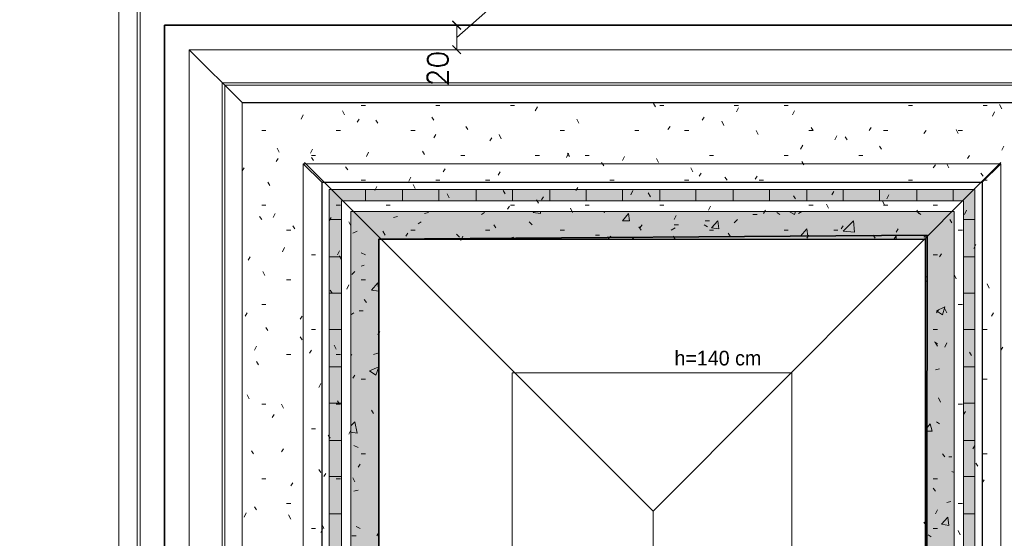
# Model space of a CAD drawing. Header units: millimetres. Extents: x -587 to 33545, y -26688 to 22494.
# Tile 64 of 256: x 10968 to 11772, y 7309 to 7733. Entities that reach past the tile are written whole.
import ezdxf
from ezdxf.lldxf.tags import DXFTag

# ---------------------------------------------------------------- set-up
doc = ezdxf.new("R2010")
doc.units = ezdxf.units.MM
doc.header["$MEASUREMENT"] = 0
for name, color, linetype, lineweight in [('A_izolacja', 5, 'Continuous', 9), ('A_l.przerywana', 250, 'ICAD_ISO03W100', 9), ('A_l.widokowa', 250, 'Continuous', 18), ('l.przerywana', 104, 'ICAD_ISO03W100', 5), ('Nowe_820-G Rysunki Obrazki_Nr_pióra__1', 7, 'Continuous', 13), ('Nowe_820-G Rysunki Obrazki_Nr_pióra__101', 252, 'Continuous', 5), ('Nowe_820-G Rysunki Obrazki_Nr_pióra__19', 255, 'Continuous', 0), ('Nowe_820-G Rysunki Obrazki_Nr_pióra__22', 8, 'Continuous', 25), ('wymiarowanie', 176, 'Continuous', 9)]:
    doc.layers.add(name, color=color, linetype=linetype, lineweight=lineweight)
doc.styles.add('styl2', font='simplex.shx')
tags = doc.linetypes.add('ICAD_ISO03W100', pattern=[30, 12, -18]).pattern_tags.tags
tags[6:7] = [DXFTag(74, 4), DXFTag(75, 0), DXFTag(340, '0'), DXFTag(46, 1.0), DXFTag(50, 0.0), DXFTag(44, 0.0), DXFTag(45, 0.0)]
tags[4:5] = [DXFTag(74, 4), DXFTag(75, 0), DXFTag(340, '0'), DXFTag(46, 1.0), DXFTag(50, 0.0), DXFTag(44, 0.0), DXFTag(45, 0.0)]
doc.dimstyles.new('Skala 1-100', dxfattribs={"dimtxt": 17, "dimasz": 7, "dimexe": 1, "dimexo": 1, "dimgap": 1.5, "dimtad": 1, "dimdec": 1, "dimrnd": 0.5, "dimtxsty": 'styl2', "dimblk": 'ARCHTICK', "dimcen": 7, "dimadec": 0, "dimazin": 0, "dimtfac": 1, "dimtdec": 1, "dimtmove": 1, "dimatfit": 3, "dimldrblk": 'ARCHTICK', "dimfxl": 15, "dimfxlon": 1, "dimlwd": -1, "dimlwe": -1, "dimarcsym": 0})

# ---------------------------------------------------------------- blocks, each defined once
blk = doc.blocks.new('_ArchTick')
at = {"color": 0, "linetype": 'ByBlock', "const_width": 0.15}
blk.add_lwpolyline([(-0.5, -0.5), (0.5, 0.5)], dxfattribs=at)
blk = doc.blocks.new('*D1881')
at = {"layer": 'Defpoints', "color": 0}
for p in [(11349.39, 7728.19), (11324.8, 7708.19), (11349.39, 7708.19)]:
    blk.add_point(p, dxfattribs=at)
at = {"layer": 'wymiarowanie', "color": 0}
for p, q in [((11339.8, 7728.19), (11323.8, 7728.19)), ((11324.8, 7728.19), (11324.8, 7708.19)), ((11339.8, 7708.19), (11323.8, 7708.19))]:
    blk.add_line(p, q, dxfattribs=at)
at = {"layer": 'wymiarowanie', "color": 0, "xscale": 7, "yscale": 7, "zscale": 7}
for p, rotation in [((11324.8, 7728.19), 90), ((11324.8, 7708.19), -90.00000000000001)]:
    blk.add_blockref('_ArchTick', p, dxfattribs=dict(at, rotation=rotation))
at = {"layer": 'wymiarowanie', "color": 0, "insert": (11309.39, 7692.81), "char_height": 17, "attachment_point": 5, "rotation": 90, "style": 'styl2'}
blk.add_mtext('20', dxfattribs=at)

msp = doc.modelspace()

# ---------------------------------------------------------------- hatches: boundary and pattern name
at = {"layer": 'Nowe_820-G Rysunki Obrazki_Nr_pióra__1', "linetype": 'Continuous', "lineweight": 0, "true_color": 0xffffff}
for points in [[(11220.55, 7584.58), (11748.03, 7584.58), (11748.03, 7593.89), (11220.55, 7593.89)], [(11220.55, 7053.72), (11230.71, 7053.72), (11230.71, 7584.58), (11220.55, 7584.58)], [(11738.71, 7053.72), (11748.03, 7053.72), (11748.03, 7584.58), (11738.71, 7584.58)], [(11238.33, 7553.25), (11731.09, 7553.25), (11731.09, 7576.11), (11238.33, 7576.11)], [(11238.33, 7036.78), (11261.19, 7036.78), (11261.19, 7553.25), (11238.33, 7553.25)], [(11707.39, 7036.78), (11731.09, 7036.78), (11731.09, 7553.25), (11707.39, 7553.25)]]:
    msp.add_hatch(color=7, dxfattribs=at).paths.add_polyline_path(points)

# ---------------------------------------------------------------- linework, layer by layer
at = {"layer": 'A_izolacja', "color": 7, "lineweight": 35}
msp.add_lwpolyline([(11099.16, 6228.22), (11707.39, 6228.22), (11709.08, 7556.64), (11261.19, 7553.25), (11261.19, 7013.08), (11169.43, 7013.08)], dxfattribs=at)
at = {"layer": 'A_l.przerywana', "color": 5, "lineweight": 35}
msp.add_lwpolyline([(8847.19, 7722.4), (8847.19, 6053.28), (11882.33, 6053.28), (11882.33, 7728.19), (11086.25, 7728.19), (11086.25, 7188.02), (9643.26, 7188.02), (9643.26, 7722.4)], close=True, dxfattribs=at)
at = {"layer": 'A_l.przerywana', "color": 7, "linetype": 'ICAD_ISO03W100', "lineweight": 13}
for points in [[(11106.25, 7708.19), (11106.25, 7168.02)], [(11149.43, 7708.19), (11106.25, 7708.19)], [(11149.43, 7665.01), (11106.25, 7708.19)], [(11862.33, 7708.19), (11149.43, 7708.19)], [(11819.15, 7665.01), (11149.43, 7665.01)], [(11819.15, 7665.01), (11149.43, 7665.01)], [(11149.43, 7665.01), (11149.43, 7124.84)]]:
    msp.add_lwpolyline(points, dxfattribs=at)
at = {"layer": 'A_l.przerywana', "color": 7, "linetype": 'ICAD_ISO03W100', "lineweight": 5}
msp.add_lwpolyline([(11476.25, 7665.01), (11149.43, 7665.01)], dxfattribs=at)
at = {"layer": 'A_l.widokowa', "color": 5}
for points in [[(8809.69, 7759.9), (8809.69, 6015.78), (11919.83, 6015.78), (11919.83, 7765.69), (11048.75, 7765.69), (11048.75, 7225.52), (9680.76, 7225.52), (9680.76, 7759.9)], [(8824.69, 7744.9), (8824.69, 6030.78), (11904.83, 6030.78), (11904.83, 7750.69), (11063.75, 7750.69), (11063.75, 7210.52), (9665.76, 7210.52), (9665.76, 7744.9)], [(8827.19, 7742.4), (8827.19, 6033.28), (11902.33, 6033.28), (11902.33, 7748.19), (11066.25, 7748.19), (11066.25, 7208.02), (9663.26, 7208.02), (9663.26, 7742.4)], [(8894.25, 7675.33), (8894.25, 6100.34), (11835.26, 6100.34), (11835.26, 7681.13), (11133.32, 7681.13), (11133.32, 7140.95), (9596.19, 7140.95), (9596.19, 7675.33)], [(8896.25, 7673.33), (8896.25, 6102.34), (11833.26, 6102.34), (11833.26, 7679.13), (11135.32, 7679.13), (11135.32, 7138.95), (9594.19, 7138.95), (9594.19, 7673.33)]]:
    msp.add_lwpolyline(points, close=True, dxfattribs=at)
at = {"layer": 'l.przerywana', "color": 7}
for p, q in [((11485.33, 7331.19), (11200.47, 7616.06)), ((11485.33, 7331.19), (11769.34, 7616.06)), ((11485.33, 6791.9), (11485.33, 7331.19))]:
    msp.add_line(p, q, dxfattribs=at)
msp.add_lwpolyline([(9904.19, 7702.4), (8867.19, 7702.4), (8867.19, 6073.28), (11862.33, 6073.28), (11862.33, 7708.19), (11106.25, 7708.19), (11106.25, 7168.02), (9904.19, 7168.02), (9904.19, 7702.4), (8867.19, 7702.4)], dxfattribs=at)
msp.add_lwpolyline([(9904.19, 7702.4), (8867.19, 7702.4), (8867.19, 6073.28), (11862.33, 6073.28), (11862.33, 7708.19), (11106.25, 7708.19), (11106.25, 7168.02), (9904.19, 7168.02), (9904.19, 7702.4), (8867.19, 7702.4)], dxfattribs=at)
msp.add_lwpolyline([(8910.51, 7659.07), (8910.51, 6116.61), (11819, 6116.61), (11819, 7664.86), (11149.58, 7664.86), (11149.58, 7124.69), (9860.86, 7124.69), (9860.86, 7659.07)], close=True, dxfattribs=at)
at = {"layer": 'l.przerywana', "color": 6}
msp.add_lwpolyline([(9131.06, 7438.52), (9131.06, 6337.16), (11598.45, 6337.16), (11598.45, 7444.31), (11370.13, 7444.31), (11370.13, 6904.14), (9353.84, 6904.14), (9353.84, 7438.52)], close=True, dxfattribs=at)
at = {"layer": 'Nowe_820-G Rysunki Obrazki_Nr_pióra__101', "color": 252, "linetype": 'Continuous', "lineweight": 5}
for points in [[(11199.39, 7615.06), (11199.39, 7074.88)], [(11769.19, 7615.06), (11199.39, 7615.06)], [(11214.63, 7599.82), (11199.39, 7615.06)], [(11753.95, 7599.82), (11769.19, 7615.06)], [(11769.19, 6166.41), (11769.19, 7615.06)], [(11220.55, 7593.89), (11748.03, 7593.89)], [(11220.55, 7053.72), (11220.55, 7593.89)], [(11250.19, 7584.58), (11250.19, 7593.89)], [(11280.67, 7584.58), (11280.67, 7593.89)], [(11310.3, 7584.58), (11310.3, 7593.89)], [(11340.78, 7584.58), (11340.78, 7593.89)], [(11370.41, 7584.58), (11370.41, 7593.89)], [(11400.89, 7584.58), (11400.89, 7593.89)], [(11430.53, 7584.58), (11430.53, 7593.89)], [(11460.16, 7584.58), (11460.16, 7593.89)], [(11490.64, 7584.58), (11490.64, 7593.89)], [(11520.27, 7584.58), (11520.27, 7593.89)], [(11550.75, 7584.58), (11550.75, 7593.89)], [(11580.39, 7584.58), (11580.39, 7593.89)], [(11610.87, 7584.58), (11610.87, 7593.89)], [(11640.5, 7584.58), (11640.5, 7593.89)], [(11670.13, 7584.58), (11670.13, 7593.89)], [(11700.61, 7584.58), (11700.61, 7593.89)], [(11730.25, 7584.58), (11730.25, 7593.89)], [(11748.03, 7593.89), (11748.03, 6187.58)], [(11230.71, 7584.58), (11738.71, 7584.58)], [(11230.71, 7044.4), (11230.71, 7584.58)], [(11738.71, 7584.58), (11738.71, 6196.89)], [(11220.55, 7569.34), (11230.71, 7569.34)], [(11238.33, 7576.11), (11731.09, 7576.11)], [(11238.33, 7036.78), (11238.33, 7576.11)], [(11273.05, 7571.03), (11276.43, 7571.88)], [(11298.45, 7574.42), (11301.83, 7575.26)], [(11345.01, 7573.57), (11347.55, 7575.26)], [(11387.35, 7575.26), (11388.19, 7576.11)], [(11387.35, 7575.26), (11393.27, 7574.42)], [(11393.27, 7574.42), (11393.27, 7576.11)], [(11444.07, 7576.11), (11445.77, 7575.26)], [(11460.16, 7568.49), (11465.24, 7574.42)], [(11466.09, 7568.49), (11465.24, 7574.42)], [(11538.05, 7576.11), (11541.44, 7576.11)], [(11551.6, 7566.8), (11554.14, 7569.34)], [(11566.84, 7573.57), (11570.23, 7573.57)], [(11586.31, 7575.26), (11588.85, 7573.57)], [(11596.47, 7576.11), (11600.71, 7573.57)], [(11600.71, 7573.57), (11601.55, 7576.11)], [(11604.09, 7574.42), (11606.63, 7576.11)], [(11648.97, 7576.11), (11649.81, 7576.11)], [(11700.61, 7576.11), (11704, 7573.57)], [(11731.09, 7576.11), (11731.09, 6205.36)], [(11738.71, 7569.34), (11748.03, 7569.34)], [(11293.37, 7565.95), (11295.91, 7567.64)], [(11383.96, 7567.64), (11386.5, 7565.1)], [(11460.16, 7568.49), (11466.09, 7568.49)], [(11499.95, 7560.87), (11503.34, 7562.56)], [(11502.49, 7565.1), (11505.88, 7565.1)], [(11527.05, 7565.1), (11529.59, 7563.41)], [(11527.89, 7568.49), (11531.28, 7568.49)], [(11532.97, 7562.56), (11538.05, 7568.49)], [(11532.97, 7562.56), (11538.9, 7561.72)], [(11538.9, 7561.72), (11538.05, 7568.49)], [(11605.79, 7555.79), (11610.87, 7561.72)], [(11611.71, 7555.79), (11610.87, 7561.72)], [(11640.5, 7560.02), (11648.97, 7568.49)], [(11649.81, 7559.18), (11648.97, 7568.49)], [(11240.03, 7558.33), (11243.41, 7560.02)], [(11324.69, 7557.48), (11327.23, 7554.94)], [(11366.18, 7553.25), (11371.26, 7554.94)], [(11370.41, 7553.25), (11371.26, 7554.94)], [(11438.15, 7556.64), (11441.53, 7556.64)], [(11448.31, 7553.25), (11450.85, 7555.79)], [(11467.78, 7554.94), (11469.47, 7553.25)], [(11605.79, 7555.79), (11611.71, 7555.79)], [(11640.5, 7560.02), (11649.81, 7559.18)], [(11681.99, 7553.25), (11683.68, 7555.79)], [(11683.68, 7553.25), (11683.68, 7555.79)], [(11706.54, 7554.94), (11709.08, 7556.64)], [(11220.55, 7538.86), (11230.71, 7538.86)], [(11246.8, 7542.24), (11250.19, 7540.55)], [(11738.71, 7538.86), (11748.03, 7538.86)], [(11246.8, 7531.24), (11249.34, 7532.08)], [(11239.18, 7524.46), (11241.72, 7527)], [(11707.39, 7521.92), (11708.23, 7522.77)], [(11255.27, 7511.76), (11260.35, 7517.69)], [(11261.19, 7510.92), (11260.35, 7517.69)], [(11707.39, 7518.54), (11708.23, 7519.38)], [(11220.55, 7509.22), (11230.71, 7509.22)], [(11255.27, 7511.76), (11261.19, 7510.92)], [(11738.71, 7509.22), (11748.03, 7509.22)], [(11716.7, 7494.83), (11723.47, 7498.22)], [(11721.78, 7491.44), (11723.47, 7498.22)], [(11238.33, 7491.44), (11240.87, 7493.14)], [(11245.11, 7494.83), (11248.49, 7494.83)], [(11716.7, 7494.83), (11721.78, 7491.44)], [(11220.55, 7479.59), (11230.71, 7479.59)], [(11738.71, 7479.59), (11748.03, 7479.59)], [(11715.01, 7469.43), (11717.55, 7467.74)], [(11238.33, 7458.42), (11239.18, 7459.27)], [(11256.96, 7459.27), (11260.35, 7460.12)], [(11220.55, 7449.11), (11230.71, 7449.11)], [(11253.57, 7445.72), (11261.19, 7449.11)], [(11258.65, 7442.34), (11261.19, 7449.11)], [(11738.71, 7449.11), (11748.03, 7449.11)], [(11253.57, 7445.72), (11258.65, 7442.34)], [(11715.85, 7446.57), (11719.24, 7447.42)], [(11220.55, 7419.48), (11230.71, 7419.48)], [(11738.71, 7419.48), (11748.03, 7419.48)], [(11238.33, 7400.85), (11241.72, 7404.24)], [(11243.41, 7394.92), (11241.72, 7404.24)], [(11707.39, 7397.46), (11711.62, 7402.54)], [(11713.31, 7396.62), (11711.62, 7402.54)], [(11716.7, 7404.24), (11719.24, 7402.54)], [(11238.33, 7395.77), (11243.41, 7394.92)], [(11707.39, 7396.62), (11713.31, 7396.62)], [(11220.55, 7389), (11230.71, 7389)], [(11240.87, 7384.76), (11244.26, 7383.07)], [(11738.71, 7389), (11748.03, 7389)], [(11726.86, 7375.45), (11729.4, 7375.45)], [(11729.4, 7363.6), (11731.09, 7362.75)], [(11220.55, 7359.36), (11230.71, 7359.36)], [(11738.71, 7359.36), (11748.03, 7359.36)], [(11240.87, 7347.51), (11244.26, 7348.36)], [(11725.17, 7338.2), (11728.55, 7339.04)], [(11220.55, 7328.88), (11230.71, 7328.88)], [(11738.71, 7328.88), (11748.03, 7328.88)], [(11720.93, 7320.42), (11726.01, 7326.34)], [(11720.93, 7320.42), (11726.86, 7319.57)], [(11726.86, 7319.57), (11726.01, 7326.34)], [(11242.57, 7318.72), (11245.95, 7317.03)], [(11709.93, 7311.95), (11712.47, 7310.26)], [(11239.18, 7311.1), (11242.57, 7311.1)]]:
    msp.add_lwpolyline(points, dxfattribs=at)
at = {"layer": 'Nowe_820-G Rysunki Obrazki_Nr_pióra__19', "color": 255, "linetype": 'Continuous', "lineweight": 0}
for points in [[(11233.25, 7654.85), (11231.56, 7658.24)], [(11246.8, 7662.47), (11250.19, 7662.47)], [(11307.76, 7662.47), (11311.15, 7662.47)], [(11368.72, 7662.47), (11372.11, 7662.47)], [(11390.73, 7661.62), (11389.04, 7658.24)], [(11487.25, 7661.62), (11485.56, 7664.16)], [(11490.64, 7662.47), (11494.03, 7662.47)], [(11551.6, 7662.47), (11554.99, 7662.47)], [(11554.99, 7660.78), (11553.29, 7657.39)], [(11592.24, 7662.47), (11595.63, 7662.47)], [(11600.71, 7658.24), (11599.01, 7654.85)], [(11693.84, 7662.47), (11697.23, 7662.47)], [(11754.8, 7662.47), (11758.19, 7662.47)], [(11764.11, 7657.39), (11762.42, 7654)], [(11770.04, 7659.93), (11768.35, 7663.32)], [(11199.39, 7654.85), (11197.69, 7651.46)], [(11245.11, 7651.46), (11243.41, 7648.92)], [(11260.35, 7648.08), (11258.65, 7650.62)], [(11306.07, 7650.62), (11304.37, 7653.16)], [(11424.6, 7648.08), (11422.91, 7651.46)], [(11527.05, 7653.16), (11525.35, 7650.62)], [(11543.13, 7646.38), (11541.44, 7649.77)], [(11165.52, 7642.15), (11168.91, 7642.15)], [(11226.48, 7642.15), (11229.87, 7642.15)], [(11287.44, 7642.15), (11290.83, 7642.15)], [(11334.01, 7643), (11332.31, 7645.54)], [(11409.36, 7642.15), (11412.75, 7642.15)], [(11470.32, 7642.15), (11473.71, 7642.15)], [(11499.11, 7645.54), (11497.41, 7643)], [(11510.96, 7642.15), (11514.35, 7642.15)], [(11571.07, 7638.76), (11569.38, 7642.15)], [(11612.56, 7642.15), (11615.95, 7642.15)], [(11615.95, 7642.15), (11614.25, 7644.69)], [(11663.36, 7644.69), (11661.67, 7642.15)], [(11673.52, 7642.15), (11676.91, 7642.15)], [(11708.23, 7642.15), (11706.54, 7639.61)], [(11734.48, 7639.61), (11732.79, 7643)], [(11734.48, 7642.15), (11737.87, 7642.15)], [(11307.76, 7638.76), (11306.07, 7636.22)], [(11353.48, 7636.22), (11351.79, 7633.68)], [(11361.1, 7635.38), (11359.41, 7638.76)], [(11635.42, 7637.92), (11633.73, 7634.53)], [(11643.89, 7634.53), (11642.19, 7637.07)], [(11179.91, 7624.37), (11178.22, 7627.76)], [(11207.01, 7626.91), (11205.31, 7623.52)], [(11298.45, 7622.68), (11296.75, 7625.22)], [(11607.48, 7630.3), (11605.79, 7626.91)], [(11671.83, 7626.91), (11670.13, 7629.45)], [(11771.73, 7629.45), (11770.04, 7626.06)], [(11179.07, 7619.29), (11177.37, 7616.75)], [(11206.16, 7621.83), (11209.55, 7621.83)], [(11207.85, 7617.6), (11206.16, 7620.14)], [(11252.73, 7624.37), (11251.03, 7620.98)], [(11328.08, 7621.83), (11331.47, 7621.83)], [(11389.04, 7621.83), (11392.43, 7621.83)], [(11416.13, 7623.52), (11414.44, 7620.14)], [(11416.98, 7620.98), (11415.29, 7623.52)], [(11429.68, 7621.83), (11433.07, 7621.83)], [(11461.85, 7620.98), (11460.16, 7617.6)], [(11489.79, 7615.9), (11488.1, 7619.29)], [(11531.28, 7621.83), (11534.67, 7621.83)], [(11592.24, 7621.83), (11595.63, 7621.83)], [(11653.2, 7621.83), (11656.59, 7621.83)], [(11743.79, 7621.83), (11742.1, 7619.29)], [(11151.13, 7611.67), (11149.43, 7609.13)], [(11235.79, 7609.98), (11234.1, 7612.52)], [(11315.38, 7610.82), (11313.69, 7608.28)], [(11444.92, 7613.36), (11443.23, 7615.9)], [(11517.73, 7608.28), (11516.04, 7611.67)], [(11608.33, 7614.21), (11606.63, 7616.75)], [(11715.85, 7614.21), (11714.16, 7611.67)], [(11726.86, 7611.67), (11725.17, 7615.06)], [(11246.8, 7601.51), (11250.19, 7601.51)], [(11287.44, 7604.05), (11285.75, 7600.66)], [(11307.76, 7601.51), (11311.15, 7601.51)], [(11348.4, 7601.51), (11351.79, 7601.51)], [(11360.25, 7608.28), (11358.56, 7605.74)], [(11450, 7601.51), (11453.39, 7601.51)], [(11510.96, 7601.51), (11514.35, 7601.51)], [(11524.51, 7607.44), (11522.81, 7604.9)], [(11545.67, 7601.51), (11543.98, 7604.05)], [(11570.23, 7604.9), (11568.53, 7602.36)], [(11571.92, 7601.51), (11575.31, 7601.51)], [(11693.84, 7601.51), (11697.23, 7601.51)], [(11754.8, 7604.9), (11753.11, 7607.44)], [(11754.8, 7601.51), (11758.19, 7601.51)], [(11172.29, 7597.28), (11170.6, 7599.82)], [(11259.5, 7596.43), (11257.81, 7593.04)], [(11290.83, 7594.74), (11289.13, 7598.12)], [(11364.49, 7590.5), (11362.79, 7593.04)], [(11423.75, 7595.58), (11422.06, 7593.04)], [(11468.63, 7593.04), (11466.93, 7589.66)], [(11318.77, 7587.12), (11317.07, 7590.5)], [(11391.58, 7582.88), (11389.89, 7585.42)], [(11395.81, 7587.96), (11394.12, 7585.42)], [(11483.02, 7587.96), (11481.33, 7591.35)], [(11601.55, 7586.27), (11599.86, 7588.81)], [(11632.88, 7592.2), (11631.19, 7589.66)], [(11677.75, 7589.66), (11676.06, 7586.27)], [(11165.52, 7581.19), (11168.91, 7581.19)], [(11226.48, 7581.19), (11229.87, 7581.19)], [(11267.12, 7581.19), (11270.51, 7581.19)], [(11367.87, 7580.34), (11366.18, 7577.8)], [(11368.72, 7581.19), (11372.11, 7581.19)], [(11419.52, 7575.26), (11417.83, 7578.65)], [(11429.68, 7581.19), (11433.07, 7581.19)], [(11490.64, 7581.19), (11494.03, 7581.19)], [(11532.13, 7580.34), (11530.43, 7576.96)], [(11577, 7576.96), (11575.31, 7574.42)], [(11612.56, 7581.19), (11615.95, 7581.19)], [(11628.65, 7578.65), (11626.95, 7582.04)], [(11674.37, 7581.19), (11672.67, 7584.58)], [(11673.52, 7581.19), (11676.91, 7581.19)], [(11702.31, 7574.42), (11700.61, 7576.96)], [(11714.16, 7581.19), (11717.55, 7581.19)], [(11741.25, 7576.96), (11739.56, 7573.57)], [(11165.52, 7569.34), (11163.83, 7571.88)], [(11176.53, 7574.42), (11174.83, 7571.03)], [(11222.25, 7571.03), (11220.55, 7568.49)], [(11504.19, 7572.72), (11502.49, 7569.34)], [(11729.4, 7566.8), (11727.71, 7569.34)], [(11185.84, 7560.87), (11189.23, 7560.87)], [(11192.61, 7561.72), (11190.92, 7564.26)], [(11238.33, 7564.26), (11236.64, 7567.64)], [(11287.44, 7560.87), (11290.83, 7560.87)], [(11348.4, 7560.87), (11351.79, 7560.87)], [(11356.87, 7562.56), (11355.17, 7565.1)], [(11409.36, 7560.87), (11412.75, 7560.87)], [(11475.4, 7560.87), (11473.71, 7563.41)], [(11476.25, 7565.1), (11474.55, 7562.56)], [(11531.28, 7560.87), (11534.67, 7560.87)], [(11592.24, 7560.87), (11595.63, 7560.87)], [(11632.88, 7560.87), (11636.27, 7560.87)], [(11640.5, 7564.26), (11638.81, 7561.72)], [(11685.37, 7561.72), (11683.68, 7559.18)], [(11734.48, 7560.87), (11737.87, 7560.87)], [(11266.27, 7556.64), (11264.58, 7560.02)], [(11284.9, 7558.33), (11283.21, 7555.79)], [(11329.77, 7555.79), (11328.08, 7552.4)], [(11503.34, 7553.25), (11501.65, 7555.79)], [(11548.21, 7555.79), (11546.52, 7558.33)], [(11612.56, 7556.64), (11610.87, 7554.1)], [(11666.75, 7554.1), (11665.05, 7556.64)], [(11184.15, 7546.48), (11182.45, 7543.09)], [(11748.87, 7549.02), (11747.18, 7545.63)], [(11156.21, 7538.86), (11154.51, 7536.32)], [(11206.16, 7540.55), (11209.55, 7540.55)], [(11229.02, 7543.94), (11227.33, 7540.55)], [(11230.71, 7536.32), (11229.02, 7539.7)], [(11714.16, 7540.55), (11717.55, 7540.55)], [(11720.93, 7541.4), (11719.24, 7538.86)], [(11168.06, 7523.62), (11166.37, 7527)], [(11732.79, 7521.08), (11731.09, 7524.46)], [(11185.84, 7520.23), (11189.23, 7520.23)], [(11236.64, 7516), (11234.95, 7512.61)], [(11246.8, 7520.23), (11250.19, 7520.23)], [(11759.88, 7513.46), (11758.19, 7516.84)], [(11223.09, 7509.22), (11221.4, 7511.76)], [(11165.52, 7499.91), (11168.91, 7499.91)], [(11251.03, 7501.6), (11249.34, 7504.14)], [(11725.17, 7493.14), (11723.47, 7496.52)], [(11734.48, 7499.91), (11737.87, 7499.91)], [(11153.67, 7493.14), (11151.97, 7490.6)], [(11198.54, 7490.6), (11196.85, 7488.06)], [(11718.39, 7495.68), (11716.7, 7493.14)], [(11763.27, 7493.14), (11761.57, 7490.6)], [(11170.6, 7478.74), (11168.91, 7481.28)], [(11198.54, 7471.12), (11196.85, 7473.66)], [(11206.16, 7479.59), (11209.55, 7479.59)], [(11262.04, 7477.9), (11260.35, 7475.36)], [(11714.16, 7479.59), (11717.55, 7479.59)], [(11754.8, 7479.59), (11758.19, 7479.59)], [(11161.29, 7466.04), (11159.59, 7462.66)], [(11226.48, 7463.5), (11224.79, 7466.89)], [(11717.55, 7466.04), (11715.85, 7468.58)], [(11725.17, 7468.58), (11723.47, 7465.2)], [(11770.89, 7465.2), (11769.19, 7462.66)], [(11185.84, 7459.27), (11189.23, 7459.27)], [(11206.16, 7462.66), (11204.47, 7460.12)], [(11226.48, 7459.27), (11229.87, 7459.27)], [(11745.49, 7458.42), (11743.79, 7460.96)], [(11162.98, 7450.8), (11161.29, 7453.34)], [(11241.72, 7442.34), (11240.03, 7439.8)], [(11213.78, 7435.56), (11212.09, 7432.18)], [(11246.8, 7438.95), (11250.19, 7438.95)], [(11754.8, 7438.95), (11758.19, 7438.95)], [(11155.36, 7422.86), (11153.67, 7426.25)], [(11165.52, 7418.63), (11168.91, 7418.63)], [(11183.3, 7415.24), (11181.61, 7418.63)], [(11226.48, 7418.63), (11229.87, 7418.63)], [(11229.02, 7418.63), (11227.33, 7421.17)], [(11720.09, 7420.32), (11718.39, 7423.71)], [(11734.48, 7418.63), (11737.87, 7418.63)], [(11175.68, 7410.16), (11173.99, 7407.62)], [(11256.96, 7411.01), (11255.27, 7413.55)], [(11740.41, 7412.7), (11738.71, 7410.16)], [(11206.16, 7398.31), (11209.55, 7398.31)], [(11221.4, 7390.69), (11219.71, 7393.23)], [(11238.33, 7397.46), (11236.64, 7394.08)], [(11748.03, 7384.76), (11746.33, 7382.22)], [(11158.75, 7377.99), (11157.05, 7380.53)], [(11183.3, 7382.22), (11181.61, 7379.68)], [(11246.8, 7377.99), (11250.19, 7377.99)], [(11723.47, 7375.45), (11721.78, 7377.99)], [(11754.8, 7377.99), (11758.19, 7377.99)], [(11245.95, 7369.52), (11244.26, 7366.98)], [(11750.57, 7367.83), (11748.87, 7370.37)], [(11213.78, 7362.75), (11212.09, 7365.29)], [(11218.01, 7361.9), (11216.32, 7359.36)], [(11165.52, 7357.67), (11168.91, 7357.67)], [(11190.92, 7354.28), (11189.23, 7351.74)], [(11226.48, 7357.67), (11229.87, 7357.67)], [(11241.72, 7355.13), (11240.03, 7358.52)], [(11714.16, 7357.67), (11717.55, 7357.67)], [(11755.65, 7356.82), (11753.95, 7354.28)], [(11715.85, 7347.51), (11714.16, 7350.05)], [(11185.84, 7337.35), (11189.23, 7337.35)], [(11734.48, 7337.35), (11737.87, 7337.35)], [(11152.82, 7329.73), (11151.13, 7326.34)], [(11161.29, 7332.27), (11159.59, 7334.81)], [(11189.23, 7324.65), (11187.53, 7328.04)], [(11717.55, 7332.27), (11715.85, 7328.88)], [(11216.32, 7317.03), (11214.63, 7320.42)], [(11708.23, 7319.57), (11706.54, 7322.11)], [(11206.16, 7317.03), (11209.55, 7317.03)], [(11215.47, 7317.03), (11213.78, 7313.64)], [(11261.19, 7313.64), (11259.5, 7311.1)], [(11714.16, 7317.03), (11717.55, 7317.03)], [(11736.17, 7311.95), (11734.48, 7315.34)]]:
    msp.add_lwpolyline(points, dxfattribs=at)
at = {"layer": 'Nowe_820-G Rysunki Obrazki_Nr_pióra__22', "color": 8, "linetype": 'Continuous', "lineweight": 25}
for points in [[(11214.63, 7599.82), (11214.63, 7059.64)], [(11214.63, 7599.82), (11753.95, 7599.82)], [(11753.95, 7599.82), (11753.95, 6181.65)], [(11261.19, 7553.25), (11261.19, 7013.08)], [(11261.19, 7553.25), (11707.39, 7553.25)], [(11707.39, 7553.25), (11707.39, 6228.22)]]:
    msp.add_lwpolyline(points, dxfattribs=at)
at = {"layer": 'wymiarowanie'}
msp.add_line((11324.8, 7718.19), (11527.2, 7896.67), dxfattribs=at)

# ---------------------------------------------------------------- texts
at = {"layer": 'wymiarowanie', "color": 6, "insert": (11502.71, 7462.2), "char_height": 12, "width": 409.9394, "attachment_point": 1}
msp.add_mtext('\\pxql;{\\fCentury Gothic|b0|i0|c238|p34;h=140 cm\\P\\pqr;\\H1.000001x; }', dxfattribs=at)

# ---------------------------------------------------------------- dimensions: what is measured, and where the dimension line sits
at = {"layer": 'wymiarowanie'}
dim = msp.add_linear_dim(base=(11324.8, 7708.19), p1=(11349.39, 7728.19), p2=(11349.39, 7708.19), angle=90, dimstyle='Skala 1-100', dxfattribs=at)
dim.commit()
dim.dimension.update_dxf_attribs({"geometry": '*D1881', "text_midpoint": (11319.82, 7692.81), "dimtype": 160})

doc.saveas('drawing.dxf')
